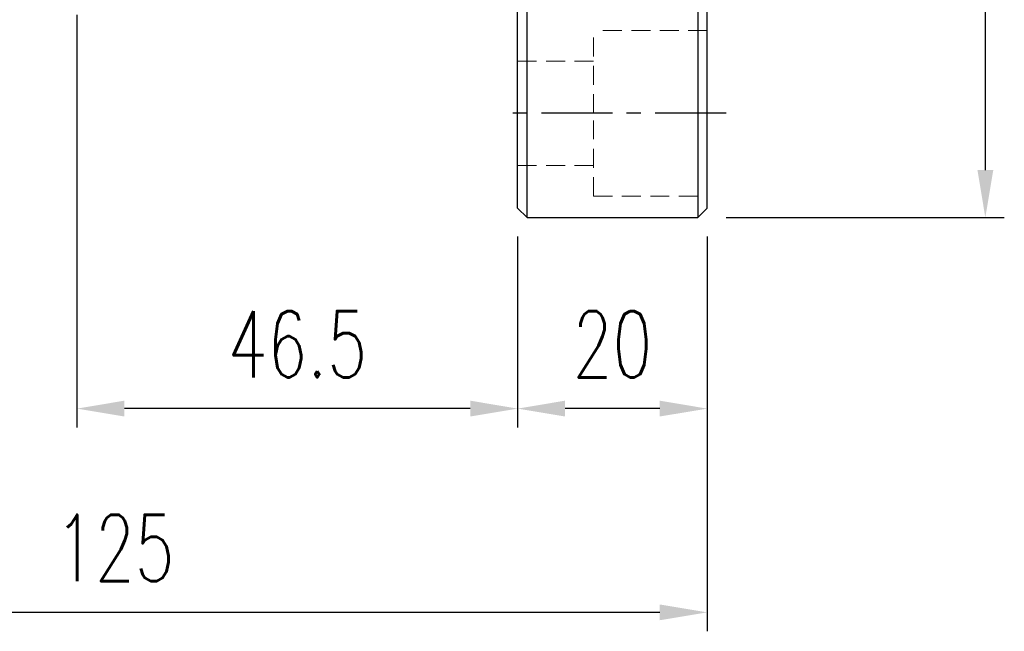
# Model space of a CAD drawing. Header units: millimetres. Extents: x -115 to 753, y -125 to 121.
# Tile 50 of 96: x 453 to 557, y -106 to -41. Entities that reach past the tile are written whole.
import ezdxf

# ---------------------------------------------------------------- set-up
doc = ezdxf.new("R2010")
doc.units = ezdxf.units.MM
doc.linetypes.add('CENTER', pattern=[2, 1.25, -0.25, 0.25, -0.25])
doc.linetypes.add('DASHED', pattern=[0.75, 0.5, -0.25])
for name, color, linetype in [('CL', 1, 'CENTER'), ('DIM', 4, 'Continuous'), ('HID', 2, 'DASHED'), ('OUT', 3, 'Continuous')]:
    doc.layers.add(name, color=color, linetype=linetype)
doc.styles.add('DIM-7', font='SIMPLEX.shx', dxfattribs={"width": 0.7, "bigfont": 'chineset.shx'})
doc.dimstyles.new('CNS', dxfattribs={"dimtxt": 3.5, "dimasz": 2.5, "dimexe": 1, "dimexo": 1.5, "dimgap": 0.09, "dimtad": 0, "dimdsep": 46, "dimtxsty": 'DIM-7', "dimcen": 0.09, "dimclrd": 1, "dimclre": 1, "dimclrt": 4, "dimadec": 0, "dimazin": 0, "dimtfac": 1, "dimtix": 1, "dimtmove": 2, "dimatfit": 3, "dimfxl": 1, "dimtvp": 0.971429, "dimtolj": 1, "dimarcsym": 0})

# ---------------------------------------------------------------- blocks, each defined once
blk = doc.blocks.new('*D16')
at = {"layer": 'DEFPOINTS', "color": 0}
for p in [(524.4, 62), (524.4, -62), (554.75, -62)]:
    blk.add_point(p, dxfattribs=at)
at = {"layer": 'DIM', "color": 7, "lineweight": -2}
for p, q in [((527.4, 62), (556.75, 62)), ((554.75, 57), (554.75, -57)), ((527.4, -62), (556.75, -62))]:
    blk.add_line(p, q, dxfattribs=at)
at = {"layer": 'DIM', "color": 7}
for points in [[(553.92, 57), (555.59, 57), (554.75, 62)], [(553.92, -57), (555.59, -57), (554.75, -62)]]:
    blk.add_solid(points, dxfattribs=at)
at = {"layer": 'DIM', "color": 7, "insert": (547.95, 0), "char_height": 7, "attachment_point": 5, "rotation": 90, "style": 'DIM-7'}
blk.add_mtext('\\A1;%%C124', dxfattribs=at)
blk = doc.blocks.new('*D17')
at = {"layer": 'DEFPOINTS', "color": 0}
for p in [(505.4, -61), (525.4, -61), (505.4, -82.17)]:
    blk.add_point(p, dxfattribs=at)
at = {"layer": 'DIM', "color": 7, "lineweight": -2}
for p, q in [((505.4, -64), (505.4, -84.17)), ((525.4, -64), (525.4, -84.17)), ((520.4, -82.17), (510.4, -82.17))]:
    blk.add_line(p, q, dxfattribs=at)
at = {"layer": 'DIM', "color": 7}
for points in [[(510.4, -81.33), (510.4, -83), (505.4, -82.17)], [(520.4, -81.33), (520.4, -83), (525.4, -82.17)]]:
    blk.add_solid(points, dxfattribs=at)
at = {"layer": 'DIM', "color": 7, "insert": (515.4, -75.37), "char_height": 7, "attachment_point": 5, "style": 'DIM-7'}
blk.add_mtext('\\A1;20', dxfattribs=at)
blk = doc.blocks.new('*D18')
at = {"layer": 'DEFPOINTS', "color": 0}
for p in [(458.9, -37.6), (505.4, -61), (458.9, -82.17)]:
    blk.add_point(p, dxfattribs=at)
at = {"layer": 'DIM', "color": 7, "lineweight": -2}
for p, q in [((458.9, -40.6), (458.9, -84.17)), ((505.4, -64), (505.4, -84.17)), ((500.4, -82.17), (463.9, -82.17))]:
    blk.add_line(p, q, dxfattribs=at)
at = {"layer": 'DIM', "color": 7}
for points in [[(463.9, -81.33), (463.9, -83), (458.9, -82.17)], [(500.4, -81.33), (500.4, -83), (505.4, -82.17)]]:
    blk.add_solid(points, dxfattribs=at)
at = {"layer": 'DIM', "color": 7, "insert": (482.15, -75.37), "char_height": 7, "attachment_point": 5, "style": 'DIM-7'}
blk.add_mtext('\\A1;46.5', dxfattribs=at)
blk = doc.blocks.new('*D19')
at = {"layer": 'DEFPOINTS', "color": 0}
for p in [(400.4, -38.75), (525.4, -61), (400.4, -103.67)]:
    blk.add_point(p, dxfattribs=at)
at = {"layer": 'DIM', "color": 7, "lineweight": -2}
for p, q in [((400.4, -41.75), (400.4, -105.67)), ((525.4, -64), (525.4, -105.67)), ((520.4, -103.67), (405.4, -103.67))]:
    blk.add_line(p, q, dxfattribs=at)
at = {"layer": 'DIM', "color": 7}
for points in [[(405.4, -102.84), (405.4, -104.5), (400.4, -103.67)], [(520.4, -102.84), (520.4, -104.5), (525.4, -103.67)]]:
    blk.add_solid(points, dxfattribs=at)
at = {"layer": 'DIM', "color": 7, "insert": (462.9, -96.87), "char_height": 7, "attachment_point": 5, "style": 'DIM-7'}
blk.add_mtext('\\A1;125', dxfattribs=at)

msp = doc.modelspace()

# ---------------------------------------------------------------- linework, layer by layer
at = {"layer": 'CL', "color": 0, "ltscale": 6}
msp.add_line((527.401, -51), (503.401, -51), dxfattribs=at)
at = {"layer": 'DIM', "color": 7}
for p, q in [((506.401, -62), (506.401, 62)), ((524.401, 62), (524.401, -62))]:
    msp.add_line(p, q, dxfattribs=at)
at = {"layer": 'HID', "color": 7, "lineweight": 15, "ltscale": 4}
for p, q in [((525.401, -42.25), (513.401, -42.25)), ((513.401, -51), (513.401, -42.25)), ((513.401, -45.5), (505.401, -45.5)), ((513.401, -59.75), (513.401, -51)), ((505.401, -56.5), (513.401, -56.5)), ((513.401, -59.75), (525.401, -59.75))]:
    msp.add_line(p, q, dxfattribs=at)
at = {"layer": 'OUT', "color": 7}
for p, q in [((505.401, -61), (505.401, 61)), ((525.401, -61), (525.401, 61)), ((506.401, -62), (505.401, -61)), ((524.401, -62), (525.401, -61)), ((506.401, -62), (524.401, -62))]:
    msp.add_line(p, q, dxfattribs=at)

# ---------------------------------------------------------------- dimensions: what is measured, and where the dimension line sits
at = {"layer": 'DIM', "color": 7}
dim = msp.add_linear_dim(base=(554.753, -62), p1=(524.401, 62), p2=(524.401, -62), angle=90, text='%%C<>', dimstyle='CNS', override={"dimscale": 2, "dimclrd": 7, "dimclre": 7, "dimclrt": 7}, dxfattribs=at)
dim.commit()
dim.dimension.update_dxf_attribs({"geometry": '*D16', "text_midpoint": (547.953, 0)})
for base, p1, p2, picture, middle in [((458.901, -82.167), (505.401, -61), (458.901, -37.598), '*D18', (482.151, -75.367)), ((400.401, -103.67), (525.401, -61), (400.401, -38.75), '*D19', (462.901, -96.87)), ((505.401, -82.167), (525.401, -61), (505.401, -61), '*D17', (515.401, -75.367))]:
    dim = msp.add_linear_dim(base=base, p1=p1, p2=p2, dimstyle='CNS', override={"dimscale": 2, "dimclrd": 7, "dimclre": 7, "dimclrt": 7}, dxfattribs=at)
    dim.commit()
    dim.dimension.update_dxf_attribs({"geometry": picture, "text_midpoint": middle})

doc.saveas('drawing.dxf')
